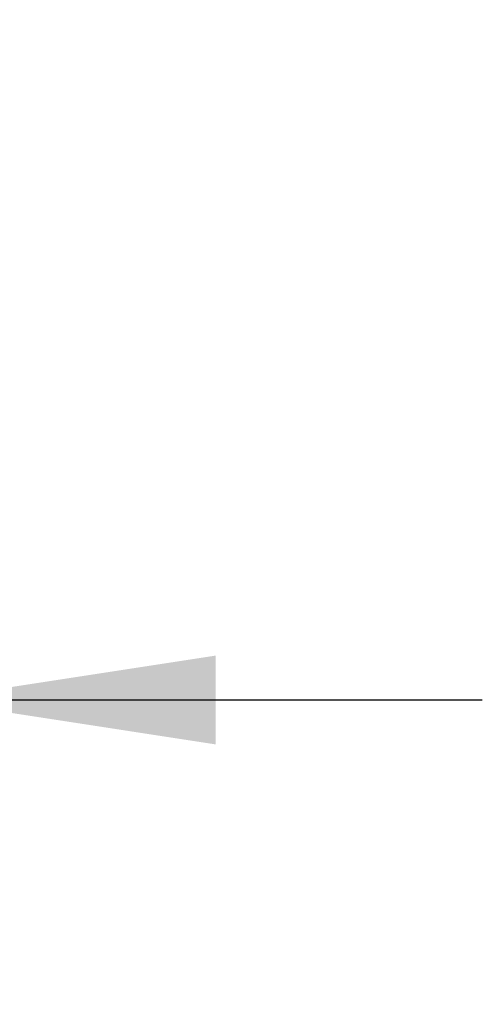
# Model space of a CAD drawing. Header units: inches. Extents: x 4 to 194, y 4 to 148.
# Tile 19 of 88: x 51 to 55, y 67 to 75. Entities that reach past the tile are written whole.
import ezdxf

# ---------------------------------------------------------------- set-up
doc = ezdxf.new("R2010")
doc.units = ezdxf.units.IN
doc.header["$LTSCALE"] = 18
doc.header["$MEASUREMENT"] = 0
doc.layers.add('DIMENSIONS', color=140, linetype='Continuous', lineweight=25)
doc.styles.add('SLDTEXTSTYLE0', font='TXT', dxfattribs={"width": 0.7})
doc.dimstyles.new('SLDDIMSTYLE0', dxfattribs={"dimtxt": 1.529297, "dimasz": 2.34, "dimexe": 0, "dimexo": 0.0625, "dimgap": 0.382324, "dimtad": 0, "dimtih": 1, "dimtoh": 1, "dimrnd": 1e-09, "dimzin": 12, "dimdsep": 46, "dimtxsty": 'SLDTEXTSTYLE0', "dimsah": 1, "dimcen": 0.09, "dimadec": 0, "dimazin": 3, "dimtfac": 1, "dimtmove": 0, "dimatfit": 0, "dimfxl": 0, "dimfrac": 2, "dimtolj": 1, "dimtzin": 12, "dimarcsym": 0})

# ---------------------------------------------------------------- blocks, each defined once
blk = doc.blocks.new('_D')
at = {"layer": 'DIMENSIONS'}
for p, q in [((32.2362, 74.4039), (32.2362, 67.5421)), ((50.3612, 74.4039), (50.3612, 67.5421)), ((32.2362, 69.7921), (27.7362, 69.7921)), ((38.8124, 69.7921), (38.2988, 69.7921)), ((38.2988, 69.7921), (38.2988, 67.3616)), ((44.629, 69.7921), (45.1426, 69.7921)), ((45.1426, 69.7921), (45.1426, 67.3616)), ((50.3612, 69.7921), (54.8612, 69.7921)), ((38.2988, 67.3616), (38.8124, 67.3616)), ((45.1426, 67.3616), (44.629, 67.3616))]:
    blk.add_line(p, q, dxfattribs=at)
for points in [[(32.2362, 69.7921), (29.8962, 70.1521), (29.8962, 69.4321)], [(50.3612, 69.7921), (52.7012, 69.4321), (52.7012, 70.1521)]]:
    blk.add_solid(points, dxfattribs=at)
at = {"layer": 'DIMENSIONS', "char_height": 1.5, "attachment_point": 1, "style": 'SLDTEXTSTYLE0'}
for s, insert in [('18.13', (38.8124, 72.0681)), ('460.4', (38.8124, 69.2952))]:
    blk.add_mtext(s, dxfattribs=dict(at, insert=insert))

msp = doc.modelspace()

# ---------------------------------------------------------------- dimensions: what is measured, and where the dimension line sits
at = {"layer": 'DIMENSIONS'}
dim = msp.add_linear_dim(base=(50.3612493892, 69.7921242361), p1=(32.2362493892, 75.3039393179), p2=(50.3612493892, 75.3039393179), dimstyle='SLDDIMSTYLE0', dxfattribs=at)
dim.commit()
dim.dimension.update_dxf_attribs({"geometry": '_D', "text_midpoint": (41.720716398, 69.7921242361), "dimtype": 160})

doc.saveas('drawing.dxf')
